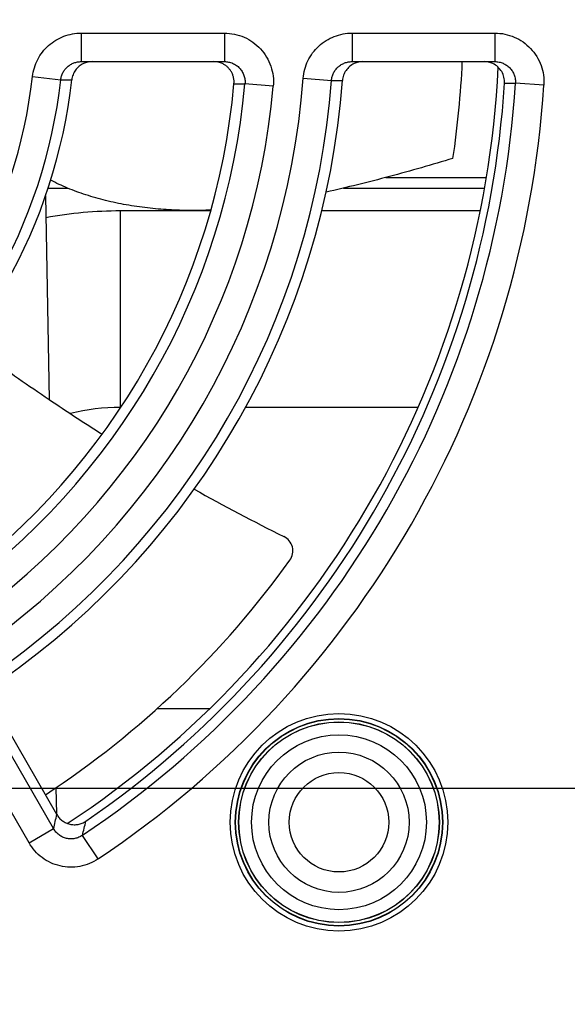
# Model space of a CAD drawing. Header units: inches. Extents: x 0 to 34, y 0 to 22.
# Tile 9 of 22: x 15.053 to 15.457, y 9.863 to 10.589. Entities that reach past the tile are written whole.
import ezdxf

# ---------------------------------------------------------------- set-up
doc = ezdxf.new("R2010")
doc.units = ezdxf.units.IN
doc.header["$LTSCALE"] = 1.87
doc.header["$MEASUREMENT"] = 0
doc.layers.get('0').update_dxf_attribs({"linetype": 'CONTINUOUS'})
doc.layers.add('DIMENSIONS', color=7, linetype='CONTINUOUS')
doc.layers.add('ECAD_748868_01_236__BMIS_205_F_', color=7, linetype='CONTINUOUS')
doc.styles.get("Standard").update_dxf_attribs({"font": 'txt', "width": 0.8})
doc.dimstyles.new('DIMSTYLE_1', dxfattribs={"dimtxt": 0.125, "dimasz": 0.18, "dimexe": 0.125, "dimexo": 0.0625, "dimgap": 0.09, "dimtad": 0, "dimtih": 1, "dimtoh": 1, "dimdec": 3, "dimlfac": 1.333333, "dimzin": 4, "dimdsep": 46, "dimtxsty": 'STANDARD', "dimblk": '_FILLED', "dimblk1": '_FILLED', "dimblk2": '_FILLED', "dimcen": 0.09, "dimadec": 0, "dimazin": 0, "dimtp": 0.001, "dimtm": 0.001, "dimtfac": 1, "dimtdec": 3, "dimtofl": 0, "dimtmove": 0, "dimatfit": 3, "dimldrblk": '_FILLED', "dimfxl": 1, "dimtolj": 1, "dimtzin": 4, "dimarcsym": 0})

# ---------------------------------------------------------------- blocks, each defined once
blk = doc.blocks.new('*D6')
at = {"layer": 'DIMENSIONS', "color": 2, "linetype": 'CONTINUOUS'}
blk.add_line((15.51994, 10.02225), (12.46912, 10.02225), dxfattribs=at)
at = {"layer": 'DIMENSIONS', "color": 2, "linetype": 'CONTINUOUS', "insert": (12.40662, 10.08475), "char_height": 0.125, "width": 1.125, "attachment_point": 3, "line_spacing_factor": 0.9}
blk.add_mtext('.646{\\Ftxt.shx;\\W1.000000;\\H0.125000; }[16.4]', dxfattribs=at)
blk = doc.blocks.new('_FILLED')
at = {"color": 0, "linetype": 'BYBLOCK'}
blk.add_solid([(0, 0), (-1, 0.1736), (-1, -0.1736)], dxfattribs=at)
blk = doc.blocks.new('*D14')
at = {"layer": 'DIMENSIONS', "color": 2, "linetype": 'CONTINUOUS'}
blk.add_line((13.72287, 10.95219), (13.72287, 8.76792), dxfattribs=at)
at = {"layer": 'DIMENSIONS', "color": 2, "linetype": 'CONTINUOUS', "insert": (13.66037, 8.70542), "char_height": 0.125, "width": 1.425, "attachment_point": 3, "rotation": 90, "line_spacing_factor": 0.9}
blk.add_mtext('9.245{\\Ftxt.shx;\\W1.000000;\\H0.125000; }[234.82]', dxfattribs=at)

msp = doc.modelspace()

# ---------------------------------------------------------------- linework, layer by layer
at = {"color": 7, "linetype": 'CONTINUOUS'}
for p, q in [((15.09849, 10.57892), (15.09849, 10.55792)), ((15.09849, 10.57892), (15.20398, 10.57892)), ((15.20398, 10.57892), (15.20398, 10.55792)), ((15.29808, 10.57892), (15.29808, 10.55792)), ((15.29808, 10.57892), (15.40329, 10.57892)), ((15.40329, 10.57892), (15.40329, 10.55792)), ((15.09849, 10.55792), (15.20398, 10.55792)), ((15.29808, 10.55792), (15.40329, 10.55792)), ((15.06258, 10.54692), (15.08337, 10.54459)), ((15.08337, 10.54459), (15.0915, 10.54455)), ((15.26204, 10.5456), (15.2829, 10.54404)), ((15.2829, 10.54404), (15.29101, 10.54402)), ((15.21102, 10.54157), (15.21913, 10.5416)), ((15.23997, 10.53974), (15.21913, 10.5416)), ((15.41037, 10.54196), (15.41848, 10.54197)), ((15.43935, 10.54064), (15.41848, 10.54197)), ((15.32282, 10.47252), (15.39688, 10.47252)), ((15.07406, 10.46469), (15.08839, 10.46469)), ((15.29178, 10.46469), (15.39562, 10.46469)), ((15.0722, 10.45911), (15.07482, 10.30895)), ((15.12741, 10.30313), (15.12741, 10.44789)), ((15.19383, 10.44789), (15.12741, 10.44789)), ((15.39237, 10.44789), (15.27573, 10.44789)), ((15.12765, 10.30313), (15.12741, 10.30313)), ((15.34674, 10.30313), (15.21957, 10.30313)), ((15.0781, 9.9927), (15.0252, 10.08431)), ((15.08048, 10.00308), (15.03499, 10.08211)), ((15.05998, 9.98224), (15.00709, 10.07384)), ((15.07983, 10.02282), (15.08017, 10.00363)), ((15.05998, 9.98224), (15.0781, 9.9927)), ((15.11098, 9.97036), (15.09934, 9.98775))]:
    msp.add_line(p, q, dxfattribs=at)
for radius in [0.08019, 0.07644, 0.07621, 0.07396, 0.07382, 0.06444, 0.05166, 0.03661]:
    msp.add_circle((15.28842, 9.99737), radius, dxfattribs=at)
for centre, radius, start, end in [((15.10649, 10.5428), 0.01512, 90.00058, 114.99381), ((15.196, 10.5428), 0.01512, 64.18404, 89.99952), ((15.30605, 10.5428), 0.01512, 90.00053, 115.60509), ((14.69787, 10.58792), 0.68209, 351.45666, 357.47626), ((15.39532, 10.5428), 0.01512, 64.58056, 89.99947), ((14.69787, 10.58792), 0.70866, 303.42182, 357.24187), ((14.69787, 10.58792), 0.36701, 306.64515, 353.58676), ((14.69787, 10.58792), 0.38793, 306.64515, 353.58675), ((14.69787, 10.58792), 0.56576, 304.44435, 355.71038), ((14.69787, 10.58792), 0.58668, 304.44436, 355.71038), ((14.69787, 10.58792), 0.52332, 305.2616, 354.92173), ((14.69787, 10.58792), 0.54424, 305.2616, 354.92173), ((14.69787, 10.58792), 0.72207, 303.78017, 356.35137), ((14.69787, 10.58792), 0.74299, 303.78017, 356.35137), ((15.12741, 10.14789), 0.3, 90, 100.5543), ((16.01852, 11.70755), 1.68721, 235.99071, 237.57741), ((15.12741, 10.15309), 0.15004, 90.00196, 104.23113), ((15.89415, 11.51361), 1.45688, 240.72415, 243.66628), ((15.2426, 10.19737), 0.01181, 324.36108, 63.65192), ((14.69787, 10.58792), 0.68209, 303.27144, 324.36108), ((13.20168, 10.42969), 1.92663, 346.89009, 347.20698), ((13.17016, 10.45828), 1.98574, 346.29301, 346.60366)]:
    msp.add_arc(centre, radius, start, end, dxfattribs=at)
for centre, major_axis, start_param, end_param in [((14.69787, 10.58852), (0, 0.39608), -2.486285, -1.682034), ((14.69787, 10.58883), (0, 0.59483), -2.530037, -1.646192), ((14.69787, 10.58713), (0, 0.51517), -2.50879, -1.659344), ((14.69787, 10.58683), (0, 0.71392), -2.540079, -1.63369)]:
    msp.add_ellipse(centre, major_axis=major_axis, ratio=0.999999, start_param=start_param, end_param=end_param, dxfattribs=at)
for points, knots in [([(15.06258, 10.54692), (15.06282, 10.5491), (15.06371, 10.55342), (15.06621, 10.55954), (15.06977, 10.5651), (15.07429, 10.56992), (15.07961, 10.57385), (15.08555, 10.57674), (15.09191, 10.57852), (15.0963, 10.57892), (15.09849, 10.57892)], [0, 0, 0, 0, 0.124999, 0.249997, 0.374996, 0.499995, 0.624995, 0.749996, 0.874996, 1, 1, 1, 1]), ([(15.20398, 10.57892), (15.20646, 10.57892), (15.21146, 10.5784), (15.21862, 10.57611), (15.22516, 10.5724), (15.2308, 10.56743), (15.23529, 10.5614), (15.23844, 10.55457), (15.24012, 10.54724), (15.24019, 10.54222), (15.23997, 10.53974)], [0, 0, 0, 0, 0.125004, 0.250005, 0.375006, 0.500006, 0.625006, 0.750004, 0.875002, 1, 1, 1, 1]), ([(15.26204, 10.5456), (15.26221, 10.54784), (15.26297, 10.5523), (15.26533, 10.55865), (15.26884, 10.56444), (15.27337, 10.56948), (15.27876, 10.57359), (15.28482, 10.57663), (15.29133, 10.5785), (15.29583, 10.57892), (15.29808, 10.57892)], [0, 0, 0, 0, 0.124999, 0.249996, 0.374996, 0.499995, 0.624995, 0.749996, 0.874996, 1, 1, 1, 1]), ([(15.40329, 10.57892), (15.40574, 10.57892), (15.41066, 10.57842), (15.41772, 10.5762), (15.42419, 10.57259), (15.4298, 10.56775), (15.43431, 10.56188), (15.43752, 10.55521), (15.43932, 10.54802), (15.43951, 10.54308), (15.43935, 10.54064)], [0, 0, 0, 0, 0.125004, 0.250005, 0.375006, 0.500006, 0.625005, 0.750004, 0.875001, 1, 1, 1, 1]), ([(15.08337, 10.54459), (15.08347, 10.5455), (15.08385, 10.54732), (15.08491, 10.54988), (15.08643, 10.55221), (15.08834, 10.55421), (15.09059, 10.55583), (15.09308, 10.55703), (15.09574, 10.55775), (15.09758, 10.55792), (15.09849, 10.55792)], [0, 0, 0, 0, 0.12545, 0.250804, 0.376023, 0.501082, 0.625981, 0.750741, 0.875396, 1, 1, 1, 1]), ([(15.20398, 10.55792), (15.20501, 10.55792), (15.2071, 10.55771), (15.21009, 10.55677), (15.21284, 10.55524), (15.21522, 10.55318), (15.21713, 10.55068), (15.21848, 10.54782), (15.21919, 10.54475), (15.21923, 10.54264), (15.21913, 10.5416)], [0, 0, 0, 0, 0.124552, 0.249173, 0.373921, 0.498839, 0.623937, 0.749199, 0.874576, 1, 1, 1, 1]), ([(15.2829, 10.54404), (15.28297, 10.54498), (15.2833, 10.54685), (15.28431, 10.54951), (15.2858, 10.55193), (15.28772, 10.55403), (15.28999, 10.55573), (15.29253, 10.55698), (15.29526, 10.55775), (15.29714, 10.55792), (15.29808, 10.55792)], [0, 0, 0, 0, 0.125446, 0.250804, 0.37603, 0.501096, 0.625997, 0.750755, 0.875405, 1, 1, 1, 1]), ([(15.40329, 10.55792), (15.40431, 10.55792), (15.40636, 10.55771), (15.40932, 10.5568), (15.41203, 10.55532), (15.4144, 10.55332), (15.41632, 10.55087), (15.41769, 10.54809), (15.41846, 10.54507), (15.41854, 10.543), (15.41848, 10.54197)], [0, 0, 0, 0, 0.12456, 0.249184, 0.373934, 0.498849, 0.623942, 0.749197, 0.874571, 1, 1, 1, 1]), ([(15.1001, 10.5565), (15.09894, 10.55596), (15.09675, 10.55458), (15.0941, 10.55175), (15.09226, 10.54834), (15.09164, 10.54582), (15.0915, 10.54455)], [0, 0, 0, 0, 0.250019, 0.500027, 0.750016, 1, 1, 1, 1]), ([(15.21102, 10.54157), (15.21108, 10.54233), (15.2111, 10.54384), (15.21079, 10.5461), (15.21014, 10.54828), (15.20916, 10.55033), (15.20789, 10.55222), (15.20635, 10.55389), (15.20457, 10.55532), (15.20326, 10.55608), (15.20258, 10.55641)], [0, 0, 0, 0, 0.124992, 0.249985, 0.37498, 0.499979, 0.62498, 0.749982, 0.874989, 1, 1, 1, 1]), ([(15.29951, 10.55643), (15.29833, 10.55587), (15.29611, 10.55442), (15.29345, 10.55146), (15.29165, 10.54792), (15.29111, 10.54533), (15.29101, 10.54402)], [0, 0, 0, 0, 0.25002, 0.500028, 0.750016, 1, 1, 1, 1]), ([(15.41037, 10.54196), (15.41047, 10.54344), (15.41021, 10.54645), (15.40851, 10.55063), (15.40566, 10.55413), (15.40315, 10.55582), (15.40181, 10.55645)], [0, 0, 0, 0, 0.249979, 0.49997, 0.749976, 1, 1, 1, 1]), ([(15.37238, 10.48659), (15.36464, 10.48424), (15.34906, 10.47965), (15.32561, 10.47317), (15.30222, 10.46715), (15.28665, 10.46344), (15.27893, 10.46169)], [0, 0, 0, 0, 0.250872, 0.503679, 0.754604, 1, 1, 1, 1]), ([(15.19401, 10.4485), (15.1889, 10.44827), (15.17856, 10.44806), (15.16294, 10.44857), (15.14723, 10.44993), (15.13168, 10.45219), (15.11655, 10.45538), (15.10209, 10.45946), (15.08852, 10.46441), (15.07998, 10.46838), (15.07594, 10.47052)], [0, 0, 0, 0, 0.126361, 0.255477, 0.385893, 0.515809, 0.643585, 0.767752, 0.886951, 1, 1, 1, 1]), ([(15.01516, 10.35149), (15.02002, 10.34778), (15.03958, 10.33315), (15.05963, 10.31918), (15.07482, 10.30894)], [0, 0, 0, 0, 0.250164, 1, 1, 1, 1]), ([(15.08048, 10.00308), (15.08099, 10.00219), (15.0822, 10.00052), (15.08449, 9.99843), (15.08715, 9.99685), (15.09008, 9.99585), (15.09316, 9.99548), (15.09624, 9.99575), (15.09921, 9.99664), (15.10102, 9.99763), (15.10187, 9.99821)], [0, 0, 0, 0, 0.124998, 0.24999, 0.374988, 0.499989, 0.624991, 0.749996, 0.874994, 1, 1, 1, 1]), ([(15.09934, 9.98775), (15.0985, 9.98717), (15.0967, 9.98618), (15.09375, 9.98528), (15.09067, 9.98501), (15.08759, 9.98539), (15.08467, 9.98641), (15.08203, 9.98801), (15.07978, 9.99013), (15.07859, 9.99181), (15.0781, 9.9927)], [0, 0, 0, 0, 0.124566, 0.249474, 0.37466, 0.5, 0.625341, 0.750526, 0.875435, 1, 1, 1, 1]), ([(15.11098, 9.97036), (15.10895, 9.969), (15.1046, 9.96669), (15.09752, 9.96462), (15.09016, 9.96404), (15.08284, 9.96497), (15.07586, 9.96737), (15.06952, 9.97114), (15.06408, 9.97613), (15.0612, 9.98012), (15.05998, 9.98224)], [0, 0, 0, 0, 0.125003, 0.250003, 0.375002, 0.5, 0.624998, 0.749997, 0.874997, 1, 1, 1, 1])]:
    msp.add_open_spline(points, degree=3, knots=knots, dxfattribs=at)
at = {"layer": 'ECAD_748868_01_236__BMIS_205_F_', "color": 7, "linetype": 'CONTINUOUS'}
msp.add_line((15.15439, 10.08114), (15.19296, 10.08114), dxfattribs=at)

# ---------------------------------------------------------------- dimensions: what is measured, and where the dimension line sits
at = {"layer": 'DIMENSIONS', "color": 2, "linetype": 'CONTINUOUS'}
for feature_location, offset, dtype, origin, picture, middle in [((13.72287, 10.95219), (0, -2.18427), 1, (20.65662, 11.01469), '*D14', (13.72287, 7.99292)), ((15.51994, 10.02225), (-3.05083, 0), 0, (15.58244, 9.53792), '*D6', (11.84412, 10.02225))]:
    dim = msp.add_ordinate_dim(feature_location=feature_location, offset=offset, dtype=dtype, origin=origin, dimstyle='DIMSTYLE_1', override={"dimtad": 1, "dimtih": 0, "dimtoh": 0}, dxfattribs=at)
    dim.commit()
    dim.dimension.update_dxf_attribs({"geometry": picture, "text_midpoint": middle})

doc.saveas('drawing.dxf')
